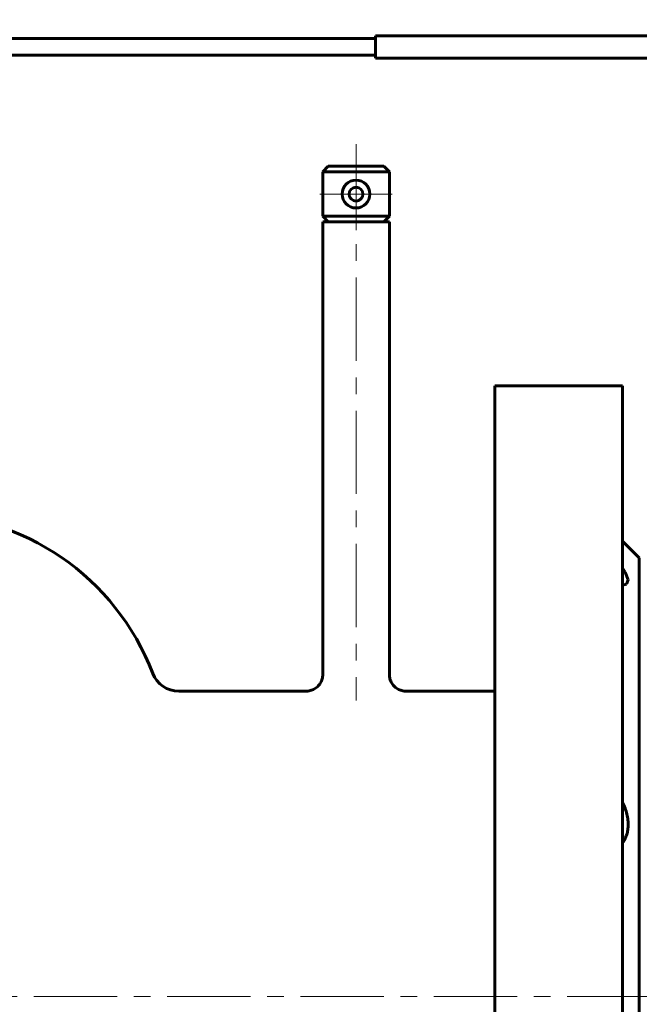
# Model space of a CAD drawing. Header units: millimetres. Extents: x 0 to 428, y 0 to 297.
# Tile 23 of 26: x 155 to 210, y 152 to 241. Entities that reach past the tile are written whole.
import ezdxf

# ---------------------------------------------------------------- set-up
doc = ezdxf.new("R2010")
doc.units = ezdxf.units.MM
for name, pattern in [('K5LT_AXLED', [12, 7.5, -1.5, 1.5, -1.5]), ('K5LT_BASIC', [0]), ('K5LT_THIN', [0])]:
    doc.linetypes.add(name, pattern=pattern)
doc.layers.add('Системный слой', color=7, linetype='Continuous')
doc.layers.add('Системный слой (1)', color=7, linetype='Continuous', true_color=0x6c6c6c)
doc.styles.add('KDIMTEXTSTYLE', font='GOST_AU.SHX', dxfattribs={"width": 0.96, "oblique": 15, "height": 5})
doc.styles.add('KTEXTSTYLE', font='GOST_AU.SHX', dxfattribs={"width": 0.96, "height": 5})
doc.dimstyles.new('KDIMSTYLE (0.50)', dxfattribs={"dimtxt": 5, "dimasz": 1, "dimexe": 2, "dimexo": 0, "dimgap": 1, "dimtad": 1, "dimlfac": 2, "dimtxsty": 'KDIMTEXTSTYLE', "dimsah": 1, "dimcen": 0, "dimdle": 1, "dimadec": 0, "dimazin": 0, "dimtfac": 0.667, "dimtmove": 0, "dimatfit": 3, "dimfxl": 1, "dimtvp": 1, "dimtolj": 1, "dimtzin": 0, "dimarcsym": 0})

# ---------------------------------------------------------------- blocks, each defined once
blk = doc.blocks.new('U0')
at = {"layer": 'Системный слой (1)', "color": 150, "linetype": 'K5LT_BASIC', "lineweight": 60, "true_color": 0x0080ff}
for p, q in [((180.442, 180.161), (168.978, 180.161)), ((197.442, 180.161), (189.442, 180.161))]:
    blk.add_line(p, q, dxfattribs=at)
blk = doc.blocks.new('U2')
at = {"layer": 'Системный слой (1)', "color": 150, "linetype": 'K5LT_BASIC', "lineweight": 60, "true_color": 0x0080ff}
for p, q in [((210.442, 152.661), (210.442, 192.161)), ((210.442, 113.161), (210.442, 152.661))]:
    blk.add_line(p, q, dxfattribs=at)
blk = doc.blocks.new('U3')
at = {"layer": 'Системный слой (1)', "color": 150, "linetype": 'K5LT_BASIC', "lineweight": 60, "true_color": 0x0080ff}
for p, q in [((208.942, 152.661), (208.942, 207.661)), ((208.942, 97.661), (208.942, 152.661))]:
    blk.add_line(p, q, dxfattribs=at)
blk = doc.blocks.new('U4')
at = {"layer": 'Системный слой (1)', "color": 150, "linetype": 'K5LT_BASIC', "lineweight": 60, "true_color": 0x0080ff}
for p, q in [((197.442, 152.661), (197.442, 207.661)), ((197.442, 97.661), (197.442, 152.661))]:
    blk.add_line(p, q, dxfattribs=at)
blk = doc.blocks.new('D1')
at = {"layer": 'Системный слой (1)'}
for points in [[(129.192, 245.626), (128.692, 246.284), (129.192, 246.942), (124.192, 246.284)], [(261.692, 246.284), (256.692, 246.942), (257.192, 246.284), (256.692, 245.626)]]:
    blk.add_hatch(color=7, dxfattribs=at).paths.add_polyline_path(points)
at = {"layer": 'Системный слой (1)', "color": 7, "linetype": 'K5LT_THIN', "lineweight": 18}
for p, q in [((124.192, 236.411), (124.192, 248.284)), ((261.692, 238.911), (261.692, 248.284)), ((124.192, 246.284), (129.192, 246.942)), ((129.192, 246.942), (128.692, 246.284)), ((257.192, 246.284), (256.692, 246.942)), ((256.692, 246.942), (261.692, 246.284)), ((129.192, 245.626), (124.192, 246.284)), ((261.692, 246.284), (124.192, 246.284)), ((128.692, 246.284), (129.192, 245.626)), ((261.692, 246.284), (256.692, 245.626)), ((256.692, 245.626), (257.192, 246.284))]:
    blk.add_line(p, q, dxfattribs=at)
blk.add_wipeout([(187.468, 247.284), (187.468, 254.666), (197.978, 254.666), (197.978, 247.284)]).dxf.layer = 'Системный слой (1)'
at = {"layer": 'Системный слой (1)', "color": 7, "insert": (187.468, 253.872), "char_height": 5, "attachment_point": 1, "style": 'KTEXTSTYLE'}
blk.add_mtext('\\H5.0;\\W1.000;\\Q15;\\Q15;\\W0.965;275', dxfattribs=at)
blk = doc.blocks.new('KDIMARROW_01')
at = {"layer": 'Системный слой'}
blk.add_hatch(color=0, dxfattribs=at).paths.add_polyline_path([(0, 0), (-5, 0.658), (-4.5, 0), (-5, -0.658)])
at = {"layer": 'Системный слой', "color": 0, "linetype": 'K5LT_THIN', "lineweight": 18}
for p, q in [((-4.5, 0), (-5, 0.658)), ((-5, 0.658), (0, 0)), ((0, 0), (-5, -0.658)), ((-5, -0.658), (-4.5, 0))]:
    blk.add_line(p, q, dxfattribs=at)
at = {"layer": 'Системный слой (1)', "color": 0, "linetype": 'K5LT_THIN', "lineweight": 18}
blk.add_line((341.8, 152.661), (341.3, 152.661), dxfattribs=at)
blk = doc.blocks.new('U38')
at = {"layer": 'Системный слой (1)', "color": 150, "linetype": 'K5LT_BASIC', "lineweight": 60, "true_color": 0x0080ff}
for p, q in [((208.942, 191.249), (209.163, 190.878)), ((209.163, 190.878), (209.435, 190.174)), ((208.984, 189.739), (208.942, 189.743)), ((209.025, 189.736), (208.984, 189.739)), ((209.063, 189.735), (209.025, 189.736)), ((209.304, 189.79), (209.063, 189.735)), ((209.435, 190.174), (209.304, 189.79))]:
    blk.add_line(p, q, dxfattribs=at)
blk = doc.blocks.new('U44')
at = {"layer": 'Системный слой (1)', "color": 30, "linetype": 'K5LT_AXLED', "lineweight": 18, "true_color": 0xff8000}
for q in [(184.942, 228.161), (181.692, 224.911), (188.192, 224.911), (184.942, 221.661)]:
    blk.add_line((184.942, 224.911), q, dxfattribs=at)

msp = doc.modelspace()

# ---------------------------------------------------------------- linework, layer by layer
at = {"layer": 'Системный слой (1)', "color": 150, "linetype": 'K5LT_BASIC', "lineweight": 60, "true_color": 0x0080ff}
for p, q in [((186.6922, 238.9105), (138.1493, 238.9105)), ((186.6922, 238.9105), (186.6922, 239.1605)), ((186.6922, 239.1605), (256.6922, 239.1605)), ((186.6922, 238.9105), (186.6922, 237.4105)), ((138.1493, 237.4105), (186.6922, 237.4105)), ((186.6922, 237.1605), (186.6922, 237.4105)), ((256.6922, 237.1605), (186.6922, 237.1605)), ((182.4422, 227.4105), (181.9422, 226.9105)), ((182.4422, 227.4105), (187.4422, 227.4105)), ((187.4422, 227.4105), (187.9422, 226.9105)), ((181.9422, 226.9105), (181.9422, 222.9105)), ((181.9422, 226.9105), (187.9422, 226.9105)), ((187.9422, 226.9105), (187.9422, 222.9105)), ((181.9422, 222.9105), (187.9422, 222.9105)), ((182.4422, 222.4105), (181.9422, 222.9105)), ((187.4422, 222.4105), (187.9422, 222.9105)), ((181.9422, 222.4105), (181.9422, 181.6605)), ((181.9422, 222.4105), (187.9422, 222.4105)), ((187.9422, 222.4105), (187.9422, 181.6605)), ((208.9422, 207.6605), (197.4422, 207.6605)), ((210.4422, 192.1605), (208.9422, 193.6605))]:
    msp.add_line(p, q, dxfattribs=at)
at = {"layer": 'Системный слой (1)', "color": 30, "linetype": 'K5LT_AXLED', "lineweight": 18, "true_color": 0xff8000}
for p, q in [((184.9422, 229.4105), (184.9422, 179.3092)), ((35.9422, 152.6605), (212.4422, 152.6605))]:
    msp.add_line(p, q, dxfattribs=at)
at = {"layer": 'Системный слой (1)', "color": 150, "linetype": 'K5LT_BASIC', "lineweight": 60, "true_color": 0x0080ff}
for centre, radius, start, end in [((184.9422, 224.9105), 1.25, 0, 180), ((184.9422, 224.9105), 0.625, 0, 180), ((184.9422, 224.9105), 1.25, 180, 0), ((184.9422, 224.9105), 0.625, 180, 0), ((145.6922, 173.7152), 22.4453, 21.014054, 90), ((168.9785, 182.6605), 2.5, 201.014054, 270)]:
    msp.add_arc(centre, radius, start, end, dxfattribs=at)
for points, knots in [([(181.9422, 181.6605), (181.9422, 181.5954), (181.9379, 181.5293), (181.9206, 181.398), (181.9073, 181.3319), (181.8718, 181.2013), (181.8493, 181.1363), (181.7952, 181.0091), (181.7635, 180.947), (181.6912, 180.8268), (181.6507, 180.7692), (181.5614, 180.6593), (181.5129, 180.6076), (181.4087, 180.5111), (181.353, 180.4665), (181.2363, 180.3859), (181.175, 180.3497), (181.0489, 180.2869), (180.9838, 180.2599), (180.8518, 180.2159), (180.7847, 180.1985), (180.6504, 180.1735), (180.5831, 180.1656), (180.4912, 180.1611), (180.4666, 180.1605), (180.4422, 180.1605)], [0, 0, 0, 0, 1.5040177, 1.5040177, 3.0392791, 3.0392791, 4.6096064, 4.6096064, 6.2064365, 6.2064365, 7.8209572, 7.8209572, 9.4454305, 9.4454305, 11.0744159, 11.0744159, 12.6978101, 12.6978101, 14.305784, 14.305784, 15.8886744, 15.8886744, 17.4387199, 17.4387199, 17.9987064, 17.9987064, 17.9987064, 17.9987064]), ([(187.9422, 181.6605), (187.9422, 181.5954), (187.9465, 181.5293), (187.9639, 181.3979), (187.9772, 181.3318), (188.0126, 181.2012), (188.0352, 181.1362), (188.0893, 181.009), (188.121, 180.9469), (188.1933, 180.8267), (188.2338, 180.7691), (188.3231, 180.6592), (188.3716, 180.6075), (188.4759, 180.5111), (188.5315, 180.4665), (188.6483, 180.3859), (188.7096, 180.3497), (188.8356, 180.2868), (188.9008, 180.2599), (189.0328, 180.2158), (189.0999, 180.1985), (189.2342, 180.1735), (189.3015, 180.1656), (189.3933, 180.1611), (189.4179, 180.1605), (189.4422, 180.1605)], [0, 0, 0, 0, 1.5046658, 1.5046658, 3.0399438, 3.0399438, 4.6102876, 4.6102876, 6.2071326, 6.2071326, 7.8216664, 7.8216664, 9.4461346, 9.4461346, 11.0751134, 11.0751134, 12.6984995, 12.6984995, 14.3064637, 14.3064637, 15.8893435, 15.8893435, 17.4393764, 17.4393764, 17.9987065, 17.9987065, 17.9987065, 17.9987065]), ([(208.9422, 170.1499), (209.0239, 169.9799), (209.0973, 169.8075), (209.2255, 169.4569), (209.2804, 169.2788), (209.3689, 168.9145), (209.401, 168.7337), (209.4398, 168.3763), (209.4465, 168.1999), (209.4333, 167.866), (209.4158, 167.7131), (209.3601, 167.4203), (209.3219, 167.2803), (209.2313, 167.0279), (209.1819, 166.9164), (209.0709, 166.7064), (209.0093, 166.6077), (208.9422, 166.515)], [0.0004573, 0.0004573, 0.0004573, 0.0004573, 1.1215439, 1.1215439, 2.2430879, 2.2430879, 3.3751029, 3.3751029, 4.5071179, 4.5071179, 5.5455194, 5.5455194, 6.5839209, 6.5839209, 7.504007, 7.504007, 8.423636, 8.423636, 8.423636, 8.423636])]:
    msp.add_open_spline(points, degree=3, knots=knots, dxfattribs=at)

# ---------------------------------------------------------------- block references
at = {"layer": 'Системный слой (1)'}
for name in ['U44', 'U4', 'U3', 'U2', 'U38', 'U0']:
    msp.add_blockref(name, (0, 0), dxfattribs=at)

# ---------------------------------------------------------------- next in the draw order: dimensions: what is measured, and where the dimension line sits
at = {"layer": 'Системный слой (1)', "color": 7}
dim = msp.add_linear_dim(base=(261.6922, 246.2841), p1=(124.1922, 236.4105), p2=(261.6922, 238.9105), dimstyle='KDIMSTYLE (0.50)', override={"dimexo": 0, "dimpost": '\\H5.0;\\W0.965;\\Q15;<>', "dimblk1": 'KDIMARROW_01', "dimblk2": 'KDIMARROW_01', "dimse1": 0, "dimse2": 0, "dimclrt": 7, "dimtol": 1, "dimtp": 0, "dimtm": 0, "dimtdec": 5, "dimtolj": 1}, dxfattribs=at)
dim.commit()
dim.dimension.update_dxf_attribs({"geometry": 'D1', "text_midpoint": (192.9422, 246.2841), "dimtype": 160})

doc.saveas('drawing.dxf')
